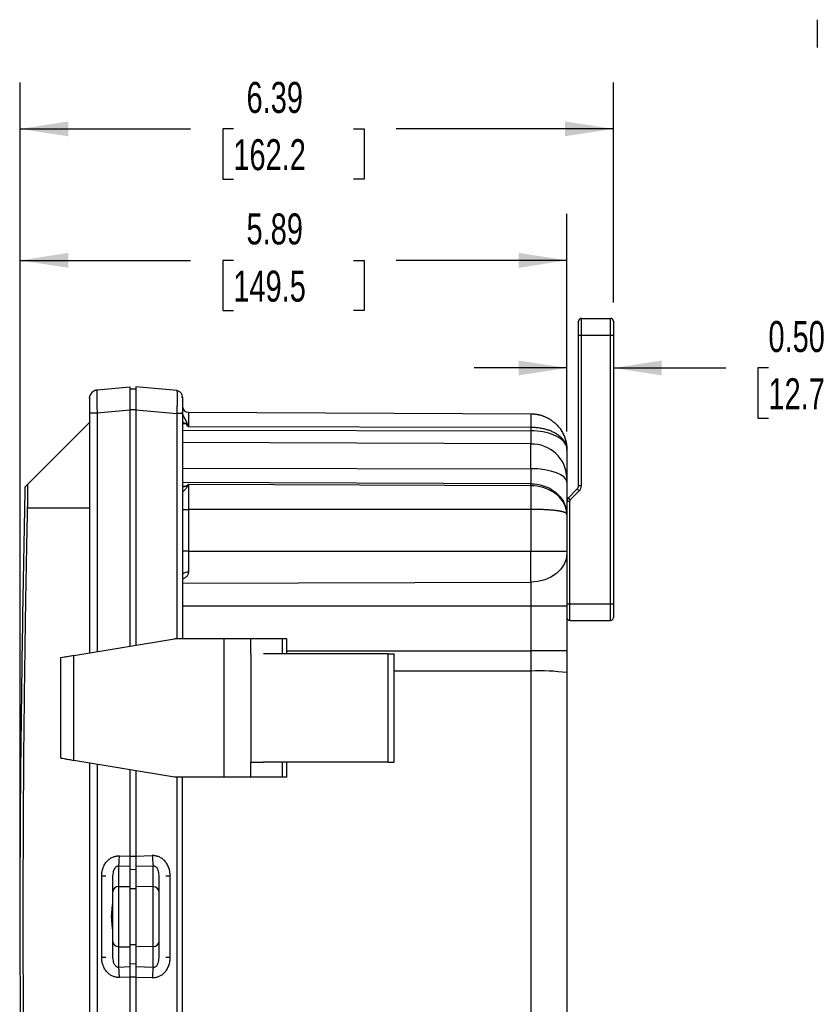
# Model space of a CAD drawing. Header units: inches. Extents: x 1 to 43, y 1 to 33.
# Tile 15 of 19: x 24.4 to 33, y 12 to 22.5. Entities that reach past the tile are written whole.
import ezdxf

# ---------------------------------------------------------------- set-up
doc = ezdxf.new("R2010")
doc.units = ezdxf.units.IN
doc.header["$LTSCALE"] = 4
doc.header["$MEASUREMENT"] = 0
doc.layers.add('DIMENSIONS', color=140, linetype='Continuous', lineweight=25)
doc.styles.add('SLDTEXTSTYLE0', font='TXT', dxfattribs={"width": 0.7})
doc.dimstyles.new('SLDDIMSTYLE0', dxfattribs={"dimtxt": 0.339844, "dimasz": 0.52, "dimexe": 0, "dimexo": 0.0625, "dimgap": 0.084961, "dimtad": 0, "dimtih": 1, "dimtoh": 1, "dimrnd": 1e-09, "dimzin": 12, "dimdsep": 46, "dimtxsty": 'SLDTEXTSTYLE0', "dimsah": 1, "dimcen": 0.09, "dimadec": 0, "dimazin": 3, "dimtfac": 1, "dimtofl": 0, "dimtmove": 0, "dimatfit": 3, "dimfxl": 0, "dimfrac": 2, "dimtolj": 1, "dimtzin": 12, "dimarcsym": 0})
doc.dimstyles.new('SLDDIMSTYLE2', dxfattribs={"dimtxt": 0.339844, "dimasz": 0.52, "dimexe": 0, "dimexo": 0.0625, "dimgap": 0.084961, "dimtad": 0, "dimtih": 1, "dimtoh": 1, "dimrnd": 1e-09, "dimzin": 0, "dimdsep": 46, "dimtxsty": 'SLDTEXTSTYLE0', "dimsah": 1, "dimcen": 0.09, "dimadec": 0, "dimazin": 0, "dimtfac": 1, "dimtmove": 0, "dimatfit": 0, "dimfxl": 0, "dimfrac": 2, "dimtolj": 1, "dimtzin": 12, "dimarcsym": 0})

# ---------------------------------------------------------------- blocks, each defined once
blk = doc.blocks.new('_D')
at = {"layer": 'DIMENSIONS'}
for p, q in [((24.382, 13.063), (24.382, 20.46)), ((30.269, 18.119), (30.269, 20.46)), ((24.382, 19.96), (26.218, 19.96)), ((26.678, 19.96), (26.564, 19.96)), ((26.564, 19.96), (26.564, 19.42)), ((27.971, 19.96), (28.085, 19.96)), ((28.085, 19.96), (28.085, 19.42)), ((30.269, 19.96), (28.431, 19.96)), ((26.564, 19.42), (26.678, 19.42)), ((28.085, 19.42), (27.971, 19.42))]:
    blk.add_line(p, q, dxfattribs=at)
for points in [[(24.382, 19.96), (24.902, 19.88), (24.902, 20.04)], [(30.269, 19.96), (29.749, 20.04), (29.749, 19.88)]]:
    blk.add_solid(points, dxfattribs=at)
at = {"layer": 'DIMENSIONS', "char_height": 0.3333, "attachment_point": 1, "style": 'SLDTEXTSTYLE0'}
for s, insert in [('5.89', (26.82, 20.465)), ('149.5', (26.678, 19.849))]:
    blk.add_mtext(s, dxfattribs=dict(at, insert=insert))
blk = doc.blocks.new('_D_1')
at = {"layer": 'DIMENSIONS'}
for p, q in [((24.382, 13.063), (24.382, 21.875)), ((30.769, 19.505), (30.769, 21.875)), ((24.382, 21.375), (26.218, 21.375)), ((26.678, 21.375), (26.564, 21.375)), ((26.564, 21.375), (26.564, 20.834)), ((27.971, 21.375), (28.085, 21.375)), ((28.085, 21.375), (28.085, 20.834)), ((30.769, 21.375), (28.431, 21.375)), ((26.564, 20.834), (26.678, 20.834)), ((28.085, 20.834), (27.971, 20.834))]:
    blk.add_line(p, q, dxfattribs=at)
for points in [[(24.382, 21.375), (24.902, 21.295), (24.902, 21.455)], [(30.769, 21.375), (30.249, 21.455), (30.249, 21.295)]]:
    blk.add_solid(points, dxfattribs=at)
at = {"layer": 'DIMENSIONS', "char_height": 0.3333, "attachment_point": 1, "style": 'SLDTEXTSTYLE0'}
for s, insert in [('6.39', (26.82, 21.88)), ('162.2', (26.678, 21.264))]:
    blk.add_mtext(s, dxfattribs=dict(at, insert=insert))
blk = doc.blocks.new('_D_3')
at = {"layer": 'DIMENSIONS'}
for p, q in [((30.269, 18.119), (30.269, 19.302)), ((30.269, 18.802), (29.269, 18.802)), ((30.769, 18.802), (31.978, 18.802)), ((32.438, 18.802), (32.324, 18.802)), ((32.324, 18.802), (32.324, 18.262)), ((33.448, 18.802), (33.562, 18.802)), ((33.562, 18.802), (33.562, 18.262)), ((32.324, 18.262), (32.438, 18.262)), ((33.562, 18.262), (33.448, 18.262))]:
    blk.add_line(p, q, dxfattribs=at)
for points in [[(30.269, 18.802), (29.749, 18.882), (29.749, 18.722)], [(30.769, 18.802), (31.289, 18.722), (31.289, 18.882)]]:
    blk.add_solid(points, dxfattribs=at)
at = {"layer": 'DIMENSIONS', "char_height": 0.3333, "attachment_point": 1, "style": 'SLDTEXTSTYLE0'}
for s, insert in [('0.50', (32.438, 19.307)), ('12.7', (32.438, 18.691))]:
    blk.add_mtext(s, dxfattribs=dict(at, insert=insert))

msp = doc.modelspace()

# ---------------------------------------------------------------- linework, layer by layer
for p, q in [((32.964, 22.55), (32.964, 22.249)), ((30.424, 19.335), (30.739, 19.335)), ((30.739, 19.155), (30.739, 19.335)), ((30.394, 19.155), (30.424, 19.155)), ((30.394, 17.535), (30.394, 19.155)), ((30.424, 19.155), (30.739, 19.155)), ((30.424, 17.535), (30.424, 19.155)), ((30.739, 16.265), (30.739, 19.155)), ((30.739, 19.155), (30.769, 19.155)), ((30.769, 19.155), (30.769, 16.265)), ((25.212, 18.568), (25.21, 18.563)), ((25.21, 18.563), (25.212, 18.568)), ((25.212, 18.568), (25.569, 18.599)), ((25.629, 18.572), (25.569, 18.575)), ((26.07, 18.561), (25.629, 18.6)), ((26.07, 18.561), (26.071, 18.556)), ((25.129, 18.478), (25.132, 18.494)), ((25.132, 18.48), (25.135, 18.478)), ((26.129, 18.496), (26.127, 18.508)), ((25.212, 18.319), (25.569, 18.35)), ((25.569, 18.355), (25.629, 18.355)), ((25.569, 15.808), (25.569, 18.35)), ((25.629, 18.351), (26.07, 18.312)), ((25.629, 18.351), (25.629, 15.818)), ((25.129, 18.319), (25.129, 15.735)), ((25.212, 18.319), (25.212, 15.748)), ((26.07, 18.312), (26.07, 15.887)), ((26.129, 18.312), (26.129, 15.887)), ((26.194, 18.325), (26.194, 18.17)), ((26.194, 18.325), (29.881, 18.309)), ((25.091, 18.176), (24.552, 17.637)), ((25.091, 18.176), (25.129, 18.215)), ((26.167, 18.202), (26.129, 18.202)), ((26.129, 18.133), (29.881, 18.125)), ((29.881, 18.162), (26.194, 18.17)), ((29.881, 18.162), (29.881, 18.125)), ((29.881, 18.125), (29.881, 17.984)), ((29.881, 17.984), (26.129, 17.999)), ((29.881, 17.718), (29.881, 17.984)), ((26.129, 17.724), (29.881, 17.718)), ((29.881, 17.718), (29.881, 17.555)), ((24.552, 17.637), (24.461, 17.547)), ((29.881, 17.555), (26.129, 17.569)), ((26.129, 17.53), (26.167, 17.529)), ((26.194, 17.548), (26.194, 17.279)), ((29.881, 17.534), (26.194, 17.548)), ((29.881, 17.534), (29.881, 17.555)), ((30.284, 17.404), (30.38, 17.5)), ((30.401, 17.479), (30.38, 17.5)), ((30.424, 17.535), (30.394, 17.535)), ((30.305, 17.383), (30.284, 17.404)), ((30.305, 17.383), (30.401, 17.479)), ((25.129, 17.292), (24.46, 17.292)), ((26.129, 17.279), (26.194, 17.279)), ((26.194, 17.279), (26.194, 16.83)), ((29.881, 17.279), (26.194, 17.279)), ((29.881, 17.279), (29.881, 16.83)), ((30.269, 17.369), (30.299, 17.369)), ((30.299, 16.265), (30.299, 17.369)), ((30.269, 17.224), (30.269, 16.83)), ((26.194, 16.83), (26.129, 16.83)), ((26.194, 16.83), (26.194, 16.607)), ((26.194, 16.83), (29.881, 16.83)), ((29.881, 16.498), (29.881, 16.83)), ((29.881, 16.83), (30.269, 16.83)), ((26.129, 16.485), (29.881, 16.498)), ((29.881, 16.498), (29.881, 16.237)), ((29.881, 16.237), (26.129, 16.237)), ((30.269, 16.237), (29.881, 16.237)), ((29.881, 16.237), (29.881, 15.759)), ((30.269, 16.265), (30.299, 16.265)), ((30.269, 16.237), (30.269, 15.759)), ((30.299, 16.265), (30.739, 16.265)), ((30.299, 16.085), (30.299, 16.265)), ((30.739, 16.085), (30.739, 16.265)), ((30.739, 16.265), (30.769, 16.265)), ((30.299, 16.085), (30.739, 16.085)), ((24.962, 15.707), (26.045, 15.887)), ((26.578, 15.887), (26.045, 15.887)), ((26.578, 14.399), (26.578, 15.887)), ((26.866, 15.887), (26.578, 15.887)), ((26.866, 15.727), (26.866, 15.887)), ((27.208, 15.887), (26.866, 15.887)), ((27.208, 15.727), (27.208, 15.887)), ((27.253, 15.887), (27.208, 15.887)), ((27.253, 15.727), (27.253, 15.887)), ((24.962, 14.579), (24.962, 15.707)), ((26.866, 15.727), (26.866, 14.559)), ((28.346, 15.727), (27.001, 15.727)), ((27.253, 15.759), (29.881, 15.759)), ((28.346, 14.559), (28.346, 15.727)), ((28.41, 14.559), (28.41, 15.727)), ((29.881, 15.759), (29.881, 15.54)), ((30.269, 15.759), (29.881, 15.759)), ((24.817, 15.68), (24.817, 14.606)), ((29.881, 15.54), (28.41, 15.54)), ((29.881, 15.54), (29.881, 10.255)), ((26.045, 14.399), (24.962, 14.579)), ((25.129, 14.551), (25.129, 11.235)), ((25.212, 14.538), (25.212, 11.248)), ((26.866, 14.399), (26.866, 14.559)), ((26.866, 14.559), (27.001, 14.559)), ((28.346, 14.559), (27.001, 14.559)), ((27.208, 14.399), (27.208, 14.559)), ((27.253, 14.399), (27.253, 14.559)), ((25.569, 13.548), (25.569, 14.478)), ((25.629, 14.468), (25.629, 13.548)), ((26.578, 14.399), (26.045, 14.399)), ((26.07, 14.399), (26.07, 11.387)), ((26.866, 14.399), (26.578, 14.399)), ((27.208, 14.399), (26.866, 14.399)), ((27.253, 14.399), (27.208, 14.399)), ((25.452, 13.552), (25.569, 13.548)), ((25.629, 13.546), (25.569, 13.546)), ((25.629, 13.548), (25.806, 13.554)), ((25.382, 13.355), (25.379, 13.336)), ((25.569, 13.435), (25.443, 13.439)), ((25.443, 13.439), (25.443, 13.22)), ((25.569, 13.222), (25.569, 13.435)), ((25.569, 13.408), (25.629, 13.406)), ((25.815, 13.441), (25.629, 13.435)), ((25.629, 13.435), (25.629, 13.222)), ((25.815, 13.219), (25.815, 13.441)), ((25.879, 13.338), (25.877, 13.357)), ((25.261, 12.458), (25.261, 13.336)), ((25.375, 13.336), (25.379, 13.336)), ((25.379, 13.336), (25.379, 13.164)), ((25.879, 13.163), (25.879, 13.338)), ((25.879, 13.338), (25.883, 13.338)), ((25.998, 12.456), (25.998, 13.338)), ((25.443, 13.22), (25.569, 13.222)), ((25.443, 13.22), (25.443, 12.574)), ((25.569, 12.572), (25.569, 13.222)), ((25.629, 13.195), (25.569, 13.197)), ((25.815, 13.219), (25.629, 13.222)), ((25.629, 13.222), (25.629, 12.572)), ((25.379, 13.068), (25.378, 13.054)), ((25.378, 12.74), (25.379, 12.726)), ((25.379, 12.631), (25.379, 12.458)), ((25.879, 12.456), (25.879, 12.632)), ((25.443, 12.574), (25.569, 12.572)), ((25.443, 12.574), (25.443, 12.355)), ((25.569, 12.597), (25.629, 12.599)), ((25.569, 12.359), (25.569, 12.572)), ((25.815, 12.575), (25.629, 12.572)), ((25.629, 12.572), (25.629, 12.359)), ((25.815, 12.353), (25.815, 12.575)), ((25.379, 12.458), (25.375, 12.458)), ((25.379, 12.458), (25.382, 12.439)), ((25.877, 12.437), (25.879, 12.456)), ((25.883, 12.456), (25.879, 12.456)), ((25.443, 12.355), (25.569, 12.359)), ((25.629, 12.388), (25.569, 12.387)), ((25.629, 12.359), (25.815, 12.353)), ((25.569, 12.246), (25.452, 12.242)), ((25.569, 12.248), (25.629, 12.248)), ((25.569, 11.308), (25.569, 12.246)), ((25.629, 12.246), (25.806, 12.241)), ((25.629, 12.246), (25.629, 11.318))]:
    msp.add_line(p, q)
at = {"flags": 128}
for points in [[(30.424, 19.155), (30.424, 19.19), (30.424, 19.224), (30.424, 19.255), (30.424, 19.282), (30.424, 19.304), (30.424, 19.321), (30.424, 19.331), (30.424, 19.335)], [(30.243, 18.059), (30.262, 17.995), (30.264, 17.982)], [(30.269, 17.572), (30.262, 17.6), (30.24, 17.627), (30.204, 17.653), (30.156, 17.675), (30.097, 17.693), (30.03, 17.706), (29.957, 17.715), (29.881, 17.718)], [(30.269, 16.806), (30.262, 16.746), (30.24, 16.689), (30.204, 16.636), (30.156, 16.589), (30.097, 16.551), (30.03, 16.522), (29.957, 16.504), (29.881, 16.498)], [(26.129, 16.574), (26.131, 16.581), (26.134, 16.587), (26.14, 16.593), (26.148, 16.598), (26.158, 16.602), (26.169, 16.605), (26.181, 16.607), (26.194, 16.607)], [(26.129, 11.387), (26.129, 13.111), (26.129, 14.399)], [(25.815, 12.575), (25.815, 12.616), (25.815, 12.667), (25.815, 12.727), (25.815, 12.793), (25.815, 12.862), (25.815, 12.933), (25.815, 13.002), (25.815, 13.068), (25.815, 13.127), (25.815, 13.178), (25.815, 13.219)]]:
    msp.add_lwpolyline(points, dxfattribs=at)
for centre, radius, start, end in [((30.424, 19.305), 0.03, 90, 180.0001), ((30.739, 19.305), 0.03, 359.9999, 90), ((26.194, 18.39), 0.065, 180, 269.75), ((29.893, 17.607), 0.376, 2.2364, 91.8477), ((30.344, 17.535), 0.05, 315, 0), ((30.319, 17.369), 0.05, 135, 180), ((30.319, 17.369), 0.02, 135.0001, 180), ((30.299, 16.115), 0.03, 179.9999, 270), ((30.739, 16.115), 0.03, 270, 0.0001), ((29.978, 13.307), 2.235, 82.5001, 92.4777), ((25.44, 13.159), 0.0609, 87.0887, 175.689), ((25.819, 13.158), 0.0609, 4.3109, 92.9111), ((25.44, 12.635), 0.0609, 184.3107, 272.9112), ((25.819, 12.636), 0.0609, 267.0889, 355.6891)]:
    msp.add_arc(centre, radius, start, end)
for points, knots in [([(30.394, 19.155), (30.394, 19.172), (30.394, 19.192), (30.394, 19.228), (30.394, 19.246), (30.394, 19.275), (30.394, 19.287), (30.394, 19.302), (30.394, 19.305), (30.394, 19.305)], [0, 0, 0, 0, 0.25, 0.25, 0.5, 0.5, 0.75, 0.75, 1, 1, 1, 1]), ([(30.769, 19.305), (30.769, 19.305), (30.769, 19.302), (30.769, 19.287), (30.769, 19.275), (30.769, 19.246), (30.769, 19.228), (30.769, 19.192), (30.769, 19.172), (30.769, 19.155)], [0, 0, 0, 0, 0.25, 0.25, 0.5, 0.5, 0.75, 0.75, 1, 1, 1, 1]), ([(25.212, 18.563), (25.204, 18.562), (25.188, 18.56), (25.165, 18.547), (25.146, 18.529), (25.139, 18.514), (25.135, 18.506)], [0, 0, 0, 0, 0.235071, 0.486474, 0.745057, 1, 1, 1, 1]), ([(25.21, 18.563), (25.203, 18.562), (25.187, 18.559), (25.165, 18.547), (25.146, 18.529), (25.139, 18.514), (25.135, 18.506)], [0, 0, 0, 0, 0.219027, 0.475703, 0.73971, 1, 1, 1, 1]), ([(25.21, 18.563), (25.21, 18.563), (25.21, 18.561), (25.209, 18.544), (25.208, 18.5), (25.209, 18.432), (25.21, 18.369), (25.211, 18.336), (25.212, 18.319)], [0, 0, 0, 0, 0.008164, 0.152825, 0.429353, 0.70634, 0.851231, 1, 1, 1, 1]), ([(25.569, 18.35), (25.569, 18.365), (25.569, 18.38), (25.569, 18.411), (25.569, 18.427), (25.569, 18.457), (25.569, 18.472), (25.569, 18.501), (25.569, 18.514), (25.569, 18.539), (25.569, 18.549), (25.569, 18.568), (25.569, 18.576), (25.569, 18.588), (25.569, 18.592), (25.569, 18.598), (25.569, 18.599), (25.569, 18.599)], [0, 0, 0, 0, 0.125, 0.125, 0.25, 0.25, 0.375, 0.375, 0.5, 0.5, 0.625, 0.625, 0.75, 0.75, 0.875, 0.875, 1, 1, 1, 1]), ([(25.629, 18.6), (25.629, 18.6), (25.629, 18.598), (25.629, 18.593), (25.629, 18.588), (25.629, 18.576), (25.629, 18.569), (25.629, 18.55), (25.629, 18.539), (25.629, 18.515), (25.629, 18.501), (25.629, 18.473), (25.629, 18.458), (25.629, 18.427), (25.629, 18.412), (25.629, 18.381), (25.629, 18.365), (25.629, 18.351)], [0, 0, 0, 0, 0.125, 0.125, 0.25, 0.25, 0.375, 0.375, 0.5, 0.5, 0.625, 0.625, 0.75, 0.75, 0.875, 0.875, 1, 1, 1, 1]), ([(26.125, 18.515), (26.123, 18.521), (26.117, 18.532), (26.103, 18.545), (26.087, 18.554), (26.075, 18.556), (26.07, 18.557)], [0, 0, 0, 0, 0.254929, 0.513513, 0.764924, 1, 1, 1, 1]), ([(26.071, 18.556), (26.071, 18.556), (26.071, 18.554), (26.072, 18.537), (26.073, 18.493), (26.072, 18.425), (26.071, 18.363), (26.07, 18.329), (26.07, 18.312)], [0, 0, 0, 0, 0.008377, 0.153198, 0.42979, 0.706372, 0.851195, 1, 1, 1, 1]), ([(25.129, 18.47), (25.129, 18.468), (25.129, 18.463), (25.129, 18.426), (25.129, 18.374), (25.129, 18.337), (25.129, 18.319)], [0, 0, 0, 0, 0.152162, 0.481171, 0.740487, 1, 1, 1, 1]), ([(25.142, 18.51), (25.14, 18.509), (25.134, 18.509), (25.132, 18.499), (25.131, 18.494)], [0, 0, 0, 0, 0.518536, 1, 1, 1, 1]), ([(25.135, 18.506), (25.135, 18.506), (25.133, 18.505), (25.132, 18.499), (25.131, 18.494)], [0, 0, 0, 0, 0.029224, 1, 1, 1, 1]), ([(25.131, 18.481), (25.131, 18.473), (25.131, 18.457), (25.131, 18.417), (25.131, 18.369), (25.131, 18.335), (25.131, 18.317)], [0, 0, 0, 0, 0.25012, 0.500179, 0.75009, 1, 1, 1, 1]), ([(26.128, 18.507), (26.128, 18.511), (26.126, 18.517), (26.123, 18.515), (26.122, 18.514)], [0, 0, 0, 0, 0.5981844, 1, 1, 1, 1]), ([(26.128, 18.507), (26.128, 18.511), (26.126, 18.517), (26.123, 18.515), (26.122, 18.514)], [0, 0, 0, 0, 0.598183, 1, 1, 1, 1]), ([(26.125, 18.485), (26.127, 18.488), (26.128, 18.494), (26.129, 18.493), (26.129, 18.493)], [0, 0, 0, 0, 0.7063942, 1, 1, 1, 1]), ([(26.129, 18.487), (26.129, 18.485), (26.129, 18.478), (26.129, 18.436), (26.129, 18.376), (26.129, 18.333), (26.129, 18.312)], [0, 0, 0, 0, 0.144938, 0.477346, 0.739316, 1, 1, 1, 1]), ([(25.129, 18.319), (25.129, 18.319), (25.131, 18.319), (25.139, 18.319), (25.145, 18.319), (25.161, 18.319), (25.17, 18.319), (25.191, 18.319), (25.201, 18.319), (25.212, 18.319)], [0, 0, 0, 0, 0.25, 0.25, 0.5, 0.5, 0.75, 0.75, 1, 1, 1, 1]), ([(26.129, 18.312), (26.129, 18.312), (26.128, 18.312), (26.122, 18.312), (26.118, 18.312), (26.107, 18.312), (26.1, 18.312), (26.086, 18.312), (26.078, 18.312), (26.07, 18.312)], [0, 0, 0, 0, 0.25, 0.25, 0.5, 0.5, 0.75, 0.75, 1, 1, 1, 1]), ([(26.181, 18.209), (26.18, 18.21), (26.179, 18.213), (26.177, 18.218), (26.172, 18.229), (26.163, 18.245), (26.154, 18.264), (26.146, 18.279), (26.14, 18.291), (26.136, 18.301), (26.133, 18.309), (26.131, 18.316), (26.13, 18.323), (26.13, 18.328), (26.129, 18.33)], [0, 0, 0, 0, 0.026319, 0.062805, 0.138429, 0.338214, 0.495057, 0.620635, 0.721285, 0.796599, 0.847881, 0.893305, 0.947665, 1, 1, 1, 1]), ([(26.131, 18.318), (26.131, 18.32), (26.13, 18.321), (26.129, 18.322), (26.129, 18.322)], [0, 0, 0, 0, 0.83502, 1, 1, 1, 1]), ([(29.881, 18.309), (29.881, 18.309), (29.881, 18.306), (29.881, 18.292), (29.881, 18.282), (29.881, 18.256), (29.881, 18.24), (29.881, 18.203), (29.881, 18.183), (29.881, 18.162)], [0, 0, 0, 0, 0.25, 0.25, 0.5, 0.5, 0.75, 0.75, 1, 1, 1, 1]), ([(29.881, 18.309), (29.885, 18.309), (29.894, 18.309), (29.906, 18.308), (29.919, 18.307), (29.931, 18.305), (29.943, 18.303), (29.956, 18.301), (29.968, 18.299), (29.98, 18.296), (29.992, 18.292), (30.003, 18.289), (30.015, 18.285), (30.026, 18.28), (30.037, 18.275), (30.048, 18.27), (30.059, 18.265), (30.069, 18.259), (30.08, 18.253), (30.09, 18.247), (30.1, 18.241), (30.109, 18.234), (30.119, 18.227), (30.131, 18.217), (30.146, 18.203), (30.164, 18.186), (30.18, 18.168), (30.195, 18.149), (30.208, 18.129), (30.221, 18.108), (30.232, 18.086), (30.242, 18.063), (30.25, 18.04), (30.257, 18.017), (30.26, 18.001), (30.262, 17.993)], [0, 0, 0, 0, 0.023457, 0.046833, 0.070128, 0.093342, 0.116476, 0.13953, 0.162503, 0.185397, 0.208212, 0.230948, 0.253604, 0.276183, 0.298683, 0.321105, 0.343449, 0.365717, 0.387907, 0.41002, 0.432057, 0.454017, 0.475902, 0.497712, 0.543097, 0.58853, 0.634013, 0.679549, 0.72514, 0.77079, 0.8165, 0.862274, 0.908113, 0.954021, 1, 1, 1, 1]), ([(26.129, 18.224), (26.136, 18.22), (26.143, 18.216), (26.152, 18.211), (26.155, 18.209), (26.162, 18.206), (26.165, 18.204), (26.167, 18.202)], [0, 0, 0, 0, 0.5, 0.5, 0.75, 0.75, 1, 1, 1, 1]), ([(30.262, 17.967), (30.261, 17.97), (30.26, 17.975), (30.257, 17.983), (30.253, 17.991), (30.249, 17.999), (30.245, 18.007), (30.24, 18.014), (30.235, 18.021), (30.23, 18.029), (30.224, 18.036), (30.218, 18.043), (30.211, 18.05), (30.204, 18.056), (30.197, 18.063), (30.19, 18.069), (30.182, 18.075), (30.173, 18.081), (30.165, 18.087), (30.156, 18.093), (30.147, 18.098), (30.138, 18.103), (30.126, 18.11), (30.111, 18.116), (30.093, 18.124), (30.075, 18.131), (30.055, 18.137), (30.035, 18.143), (30.015, 18.148), (29.993, 18.152), (29.972, 18.155), (29.95, 18.158), (29.927, 18.16), (29.904, 18.161), (29.889, 18.162), (29.881, 18.162)], [0, 0, 0, 0, 0.024167, 0.048308, 0.072422, 0.09651, 0.120571, 0.144608, 0.168619, 0.192605, 0.216567, 0.240505, 0.264419, 0.288311, 0.312179, 0.336024, 0.359848, 0.383649, 0.40743, 0.431189, 0.454928, 0.478646, 0.502345, 0.542385, 0.58268, 0.623231, 0.66404, 0.705108, 0.746437, 0.78803, 0.829887, 0.872011, 0.914404, 0.957066, 1, 1, 1, 1]), ([(30.262, 17.967), (30.254, 17.989), (30.238, 18.01), (30.192, 18.049), (30.162, 18.066), (30.094, 18.094), (30.054, 18.106), (29.97, 18.121), (29.926, 18.125), (29.881, 18.125)], [0, 0, 0, 0, 0.25, 0.25, 0.5, 0.5, 0.75, 0.75, 1, 1, 1, 1]), ([(30.262, 17.993), (30.263, 17.989), (30.264, 17.982), (30.266, 17.971), (30.267, 17.96), (30.268, 17.949), (30.269, 17.939), (30.269, 17.929), (30.269, 17.922), (30.269, 17.919)], [0, 0, 0, 0, 0.153774, 0.303908, 0.450401, 0.593255, 0.732472, 0.868053, 1, 1, 1, 1]), ([(30.269, 17.919), (30.269, 17.921), (30.269, 17.926), (30.269, 17.934), (30.268, 17.942), (30.266, 17.95), (30.265, 17.959), (30.263, 17.964), (30.262, 17.967)], [0, 0, 0, 0, 0.148372, 0.304065, 0.467078, 0.637407, 0.815048, 1, 1, 1, 1]), ([(30.269, 17.919), (30.269, 17.902), (30.269, 17.878), (30.269, 17.851), (30.269, 17.84), (30.269, 17.832), (30.269, 17.829), (30.269, 17.795), (30.269, 17.767), (30.269, 17.729), (30.269, 17.711), (30.269, 17.692), (30.269, 17.684), (30.269, 17.679), (30.269, 17.676), (30.269, 17.654), (30.269, 17.637), (30.269, 17.622)], [0, 0, 0, 0, 0.125, 0.1875, 0.21875, 0.21875, 0.25, 0.25, 0.5, 0.5, 0.625, 0.6875, 0.71875, 0.71875, 0.75, 0.75, 1, 1, 1, 1]), ([(30.269, 17.622), (30.269, 17.617), (30.269, 17.611), (30.269, 17.593), (30.269, 17.583), (30.269, 17.572)], [0, 0, 0, 0, 0.5, 0.5, 1, 1, 1, 1]), ([(24.434, 17.521), (24.415, 16.503), (24.378, 14.439), (24.378, 11.355), (24.415, 9.291), (24.434, 8.273)], [0, 0, 0, 0, 0.330405, 0.669595, 1, 1, 1, 1]), ([(24.436, 17.521), (24.436, 17.521), (24.433, 17.519), (24.45, 17.535), (24.461, 17.547)], [0, 0, 0, 0, 0.3333059, 1, 1, 1, 1]), ([(24.461, 17.547), (24.461, 17.547), (24.461, 17.547), (24.462, 17.546), (24.462, 17.545), (24.462, 17.544), (24.462, 17.543), (24.462, 17.541), (24.462, 17.538), (24.462, 17.536), (24.462, 17.533), (24.463, 17.529), (24.463, 17.526), (24.463, 17.522), (24.463, 17.517), (24.463, 17.513), (24.463, 17.508), (24.463, 17.503), (24.463, 17.497), (24.463, 17.492), (24.463, 17.486), (24.463, 17.479), (24.463, 17.467), (24.463, 17.448), (24.462, 17.425), (24.462, 17.404), (24.462, 17.387), (24.462, 17.37), (24.461, 17.351), (24.461, 17.332), (24.461, 17.312), (24.46, 17.298), (24.46, 17.292)], [0, 0, 0, 0, 0.024667, 0.049254, 0.073761, 0.098186, 0.122528, 0.146788, 0.170963, 0.195052, 0.219055, 0.242972, 0.2668, 0.290539, 0.314189, 0.337748, 0.361216, 0.384591, 0.407874, 0.431062, 0.454156, 0.477154, 0.500056, 0.582602, 0.666673, 0.710946, 0.75635, 0.802875, 0.850512, 0.899253, 0.949085, 1, 1, 1, 1]), ([(26.167, 17.529), (26.165, 17.528), (26.162, 17.527), (26.155, 17.526), (26.152, 17.525), (26.143, 17.523), (26.136, 17.522), (26.129, 17.521)], [0, 0, 0, 0, 0.25, 0.25, 0.5, 0.5, 1, 1, 1, 1]), ([(26.129, 17.481), (26.129, 17.481), (26.129, 17.479), (26.13, 17.478), (26.13, 17.476), (26.131, 17.475), (26.133, 17.473), (26.136, 17.473), (26.141, 17.476), (26.149, 17.482), (26.16, 17.494), (26.17, 17.506), (26.176, 17.515), (26.179, 17.52), (26.18, 17.522), (26.181, 17.523)], [0, 0, 0, 0, 0.02271, 0.045429, 0.068245, 0.101578, 0.136854, 0.215727, 0.304958, 0.426009, 0.604443, 0.828469, 0.92268, 0.971175, 1, 1, 1, 1]), ([(29.881, 17.555), (29.926, 17.555), (29.97, 17.548), (30.054, 17.522), (30.094, 17.502), (30.162, 17.453), (30.192, 17.423), (30.238, 17.356), (30.254, 17.32), (30.262, 17.282)], [0, 0, 0, 0, 0.25, 0.25, 0.5, 0.5, 0.75, 0.75, 1, 1, 1, 1]), ([(29.881, 17.534), (29.881, 17.522), (29.881, 17.506), (29.881, 17.47), (29.881, 17.449), (29.881, 17.404), (29.881, 17.379), (29.881, 17.329), (29.881, 17.304), (29.881, 17.279)], [0, 0, 0, 0, 0.25, 0.25, 0.5, 0.5, 0.75, 0.75, 1, 1, 1, 1]), ([(30.262, 17.282), (30.254, 17.316), (30.238, 17.349), (30.193, 17.41), (30.164, 17.437), (30.095, 17.484), (30.056, 17.502), (29.971, 17.527), (29.926, 17.534), (29.881, 17.534)], [0, 0, 0, 0, 0.25, 0.25, 0.5, 0.5, 0.75, 0.75, 1, 1, 1, 1]), ([(30.269, 17.572), (30.269, 17.554), (30.269, 17.527), (30.269, 17.498), (30.269, 17.485), (30.269, 17.477), (30.269, 17.473), (30.269, 17.435), (30.269, 17.403), (30.269, 17.359), (30.269, 17.337), (30.269, 17.314), (30.269, 17.304), (30.269, 17.298), (30.269, 17.294), (30.269, 17.266), (30.269, 17.244), (30.269, 17.224)], [0, 0, 0, 0, 0.125, 0.1875, 0.21875, 0.21875, 0.25, 0.25, 0.5, 0.5, 0.625, 0.6875, 0.71875, 0.71875, 0.75, 0.75, 1, 1, 1, 1]), ([(30.401, 17.479), (30.408, 17.486), (30.414, 17.495), (30.422, 17.515), (30.424, 17.525), (30.424, 17.535)], [0, 0, 0, 0, 0.5, 0.5, 1, 1, 1, 1]), ([(24.46, 17.292), (24.459, 17.218), (24.455, 17.072), (24.451, 16.852), (24.447, 16.632), (24.443, 16.413), (24.439, 16.193), (24.436, 15.973), (24.433, 15.753), (24.43, 15.534), (24.427, 15.314), (24.425, 15.094), (24.422, 14.875), (24.42, 14.655), (24.419, 14.435), (24.417, 14.215), (24.416, 13.996), (24.415, 13.776), (24.414, 13.556), (24.413, 13.336), (24.413, 13.117), (24.413, 12.897), (24.413, 12.677), (24.413, 12.458), (24.414, 12.238), (24.415, 12.018), (24.416, 11.798), (24.417, 11.579), (24.419, 11.359), (24.42, 11.139), (24.422, 10.92), (24.425, 10.7), (24.427, 10.48), (24.43, 10.26), (24.433, 10.041), (24.436, 9.821), (24.439, 9.601), (24.443, 9.381), (24.447, 9.162), (24.451, 8.942), (24.455, 8.722), (24.459, 8.576), (24.46, 8.503)], [0, 0, 0, 0, 0.025007, 0.050013, 0.075018, 0.100022, 0.125025, 0.150027, 0.175029, 0.200029, 0.225029, 0.250029, 0.275028, 0.300026, 0.325024, 0.350021, 0.375018, 0.400015, 0.425011, 0.450008, 0.475004, 0.5, 0.524996, 0.549992, 0.574989, 0.599985, 0.624982, 0.649979, 0.674976, 0.699974, 0.724972, 0.749971, 0.774971, 0.799971, 0.824971, 0.849973, 0.874975, 0.899978, 0.924982, 0.949987, 0.974993, 1, 1, 1, 1]), ([(30.262, 17.237), (30.261, 17.238), (30.26, 17.239), (30.257, 17.241), (30.253, 17.243), (30.249, 17.245), (30.245, 17.247), (30.24, 17.248), (30.235, 17.25), (30.23, 17.252), (30.224, 17.254), (30.218, 17.255), (30.211, 17.257), (30.204, 17.258), (30.197, 17.26), (30.19, 17.261), (30.182, 17.262), (30.174, 17.264), (30.165, 17.265), (30.156, 17.266), (30.147, 17.267), (30.138, 17.268), (30.126, 17.27), (30.111, 17.271), (30.093, 17.272), (30.075, 17.274), (30.055, 17.275), (30.035, 17.276), (30.015, 17.277), (29.993, 17.278), (29.972, 17.278), (29.95, 17.279), (29.927, 17.279), (29.904, 17.279), (29.889, 17.279), (29.881, 17.279)], [0, 0, 0, 0, 0.024092, 0.048165, 0.072218, 0.096253, 0.12027, 0.144268, 0.168249, 0.192213, 0.21616, 0.24009, 0.264005, 0.287903, 0.311786, 0.335654, 0.359508, 0.383347, 0.407173, 0.430985, 0.454784, 0.47857, 0.502344, 0.542385, 0.58268, 0.623231, 0.664039, 0.705107, 0.746437, 0.78803, 0.829887, 0.872011, 0.914404, 0.957066, 1, 1, 1, 1]), ([(30.262, 17.282), (30.263, 17.279), (30.264, 17.273), (30.266, 17.264), (30.267, 17.255), (30.268, 17.247), (30.269, 17.239), (30.269, 17.231), (30.269, 17.226), (30.269, 17.224)], [0, 0, 0, 0, 0.157507, 0.310132, 0.457875, 0.600734, 0.738709, 0.871798, 1, 1, 1, 1]), ([(30.269, 17.224), (30.269, 17.225), (30.269, 17.226), (30.269, 17.228), (30.268, 17.23), (30.266, 17.233), (30.265, 17.235), (30.263, 17.236), (30.262, 17.237)], [0, 0, 0, 0, 0.153027, 0.311506, 0.475441, 0.644834, 0.819686, 1, 1, 1, 1]), ([(30.269, 16.83), (30.269, 16.825), (30.269, 16.821), (30.269, 16.813), (30.269, 16.809), (30.269, 16.806)], [0, 0, 0, 0, 0.5, 0.5, 1, 1, 1, 1]), ([(30.269, 16.806), (30.269, 16.79), (30.269, 16.763), (30.269, 16.729), (30.269, 16.712), (30.269, 16.704), (30.269, 16.699), (30.269, 16.696), (30.269, 16.65), (30.269, 16.604), (30.269, 16.529), (30.269, 16.491), (30.269, 16.444), (30.269, 16.421), (30.269, 16.411), (30.269, 16.404), (30.269, 16.401), (30.269, 16.345), (30.269, 16.291), (30.269, 16.237)], [0, 0, 0, 0, 0.125, 0.1875, 0.21875, 0.234375, 0.234375, 0.25, 0.25, 0.5, 0.5, 0.625, 0.6875, 0.71875, 0.734375, 0.734375, 0.75, 0.75, 1, 1, 1, 1]), ([(26.194, 16.607), (26.194, 16.606), (26.194, 16.602), (26.193, 16.597), (26.192, 16.591), (26.19, 16.584), (26.187, 16.575), (26.18, 16.564), (26.171, 16.554), (26.159, 16.544), (26.146, 16.535), (26.135, 16.53), (26.129, 16.527)], [0, 0, 0, 0, 0.050801, 0.101395, 0.151992, 0.2028, 0.316952, 0.433047, 0.562599, 0.697197, 0.844215, 1, 1, 1, 1]), ([(30.769, 16.265), (30.769, 16.247), (30.769, 16.228), (30.769, 16.191), (30.769, 16.173), (30.769, 16.144), (30.769, 16.133), (30.769, 16.118), (30.769, 16.115), (30.769, 16.115)], [0, 0, 0, 0, 0.25, 0.25, 0.5, 0.5, 0.75, 0.75, 1, 1, 1, 1]), ([(24.962, 15.707), (24.943, 15.704), (24.924, 15.7), (24.889, 15.694), (24.872, 15.691), (24.844, 15.686), (24.833, 15.684), (24.82, 15.681), (24.817, 15.68), (24.817, 15.68)], [0, 0, 0, 0, 0.25, 0.25, 0.5, 0.5, 0.75, 0.75, 1, 1, 1, 1]), ([(28.346, 15.727), (28.348, 15.727), (28.353, 15.727), (28.363, 15.727), (28.376, 15.727), (28.39, 15.727), (28.4, 15.727), (28.406, 15.727), (28.409, 15.727), (28.41, 15.727), (28.41, 15.727), (28.41, 15.727)], [0, 0, 0, 0, 0.071625, 0.142812, 0.28587, 0.499573, 0.624418, 0.749715, 0.874818, 0.937373, 1, 1, 1, 1]), ([(24.817, 14.606), (24.817, 14.606), (24.82, 14.605), (24.833, 14.602), (24.844, 14.6), (24.872, 14.595), (24.889, 14.592), (24.924, 14.586), (24.943, 14.582), (24.962, 14.579)], [0, 0, 0, 0, 0.25, 0.25, 0.5, 0.5, 0.75, 0.75, 1, 1, 1, 1]), ([(28.346, 14.559), (28.348, 14.559), (28.35, 14.559), (28.354, 14.559), (28.356, 14.559), (28.363, 14.559), (28.367, 14.559), (28.378, 14.559), (28.386, 14.559), (28.398, 14.559), (28.402, 14.559), (28.407, 14.559), (28.408, 14.559), (28.41, 14.559), (28.41, 14.559), (28.41, 14.559)], [0, 0, 0, 0, 0.0625, 0.0625, 0.125, 0.125, 0.25, 0.25, 0.5, 0.5, 0.75, 0.75, 0.875, 0.875, 1, 1, 1, 1]), ([(25.261, 13.336), (25.261, 13.34), (25.261, 13.346), (25.261, 13.356), (25.262, 13.366), (25.264, 13.376), (25.265, 13.385), (25.267, 13.395), (25.27, 13.404), (25.273, 13.413), (25.276, 13.423), (25.283, 13.442), (25.298, 13.47), (25.325, 13.502), (25.35, 13.522), (25.371, 13.534), (25.387, 13.541), (25.403, 13.546), (25.419, 13.55), (25.436, 13.552), (25.447, 13.552), (25.452, 13.552)], [0, 0, 0, 0, 0.0311109, 0.0619262, 0.0924915, 0.1228536, 0.1530603, 0.1831599, 0.2132014, 0.2432341, 0.2733072, 0.3034699, 0.437123, 0.5663533, 0.6843112, 0.7390402, 0.7932468, 0.8446494, 0.8966419, 0.948243, 1, 1, 1, 1]), ([(25.443, 13.439), (25.444, 13.444), (25.445, 13.451), (25.447, 13.466), (25.448, 13.475), (25.449, 13.495), (25.45, 13.506), (25.451, 13.529), (25.452, 13.54), (25.452, 13.552)], [0, 0, 0, 0, 0.25, 0.25, 0.5, 0.5, 0.75, 0.75, 1, 1, 1, 1]), ([(25.569, 13.435), (25.569, 13.441), (25.569, 13.448), (25.569, 13.464), (25.569, 13.473), (25.569, 13.493), (25.569, 13.504), (25.569, 13.526), (25.569, 13.537), (25.569, 13.548)], [0, 0, 0, 0, 0.25, 0.25, 0.5, 0.5, 0.75, 0.75, 1, 1, 1, 1]), ([(25.629, 13.548), (25.629, 13.537), (25.629, 13.526), (25.629, 13.504), (25.629, 13.493), (25.629, 13.473), (25.629, 13.464), (25.629, 13.448), (25.629, 13.441), (25.629, 13.435)], [0, 0, 0, 0, 0.25, 0.25, 0.5, 0.5, 0.75, 0.75, 1, 1, 1, 1]), ([(25.998, 13.338), (25.998, 13.341), (25.998, 13.348), (25.997, 13.358), (25.996, 13.368), (25.995, 13.378), (25.992, 13.393), (25.987, 13.412), (25.977, 13.441), (25.96, 13.472), (25.938, 13.499), (25.918, 13.516), (25.903, 13.527), (25.887, 13.536), (25.871, 13.543), (25.855, 13.548), (25.841, 13.551), (25.828, 13.553), (25.817, 13.554), (25.81, 13.554), (25.806, 13.554)], [0, 0, 0, 0, 0.030243, 0.061055, 0.092442, 0.124417, 0.156993, 0.23571, 0.30381, 0.441324, 0.567355, 0.628072, 0.685336, 0.739216, 0.794499, 0.84715, 0.898229, 0.931811, 0.965744, 1, 1, 1, 1]), ([(25.806, 13.554), (25.807, 13.542), (25.807, 13.53), (25.808, 13.508), (25.809, 13.497), (25.811, 13.477), (25.812, 13.468), (25.814, 13.453), (25.815, 13.446), (25.815, 13.441)], [0, 0, 0, 0, 0.25, 0.25, 0.5, 0.5, 0.75, 0.75, 1, 1, 1, 1]), ([(25.443, 13.439), (25.44, 13.439), (25.432, 13.44), (25.421, 13.436), (25.41, 13.428), (25.396, 13.411), (25.384, 13.386), (25.383, 13.365), (25.382, 13.355)], [0, 0, 0, 0, 0.090112, 0.180977, 0.285705, 0.409404, 0.738578, 1, 1, 1, 1]), ([(25.877, 13.357), (25.876, 13.367), (25.874, 13.388), (25.863, 13.413), (25.849, 13.43), (25.838, 13.438), (25.827, 13.442), (25.819, 13.441), (25.815, 13.441)], [0, 0, 0, 0, 0.261788, 0.59186, 0.715388, 0.820223, 0.910103, 1, 1, 1, 1]), ([(25.379, 13.164), (25.379, 13.152), (25.379, 13.139), (25.379, 13.104), (25.379, 13.084), (25.379, 13.038), (25.379, 13.012), (25.379, 12.956), (25.379, 12.927), (25.379, 12.867), (25.379, 12.838), (25.379, 12.782), (25.379, 12.756), (25.379, 12.71), (25.379, 12.69), (25.379, 12.656), (25.379, 12.642), (25.379, 12.631)], [0, 0, 0, 0, 0.125, 0.125, 0.25, 0.25, 0.375, 0.375, 0.5, 0.5, 0.625, 0.625, 0.75, 0.75, 0.875, 0.875, 1, 1, 1, 1]), ([(25.879, 12.632), (25.879, 12.643), (25.879, 12.657), (25.879, 12.691), (25.879, 12.711), (25.879, 12.757), (25.879, 12.783), (25.879, 12.838), (25.879, 12.868), (25.879, 12.927), (25.879, 12.956), (25.879, 13.012), (25.879, 13.038), (25.879, 13.084), (25.879, 13.104), (25.879, 13.138), (25.879, 13.152), (25.879, 13.163)], [0, 0, 0, 0, 0.125, 0.125, 0.25, 0.25, 0.375, 0.375, 0.5, 0.5, 0.625, 0.625, 0.75, 0.75, 0.875, 0.875, 1, 1, 1, 1]), ([(25.378, 13.054), (25.376, 13.035), (25.371, 12.988), (25.366, 12.931), (25.364, 12.897)], [0, 0, 0, 0, 0.414369, 1, 1, 1, 1]), ([(25.379, 13.119), (25.379, 13.119), (25.379, 13.12), (25.379, 13.102), (25.379, 13.079), (25.379, 13.068)], [0, 0, 0, 0, 0.262743, 0.65394, 1, 1, 1, 1]), ([(25.364, 12.897), (25.366, 12.863), (25.371, 12.806), (25.376, 12.759), (25.378, 12.74)], [0, 0, 0, 0, 0.584909, 1, 1, 1, 1]), ([(25.364, 12.897), (25.366, 12.897), (25.369, 12.897), (25.375, 12.897), (25.379, 12.897), (25.379, 12.897)], [0, 0, 0, 0, 0.461053, 0.922084, 1, 1, 1, 1]), ([(25.379, 12.726), (25.379, 12.715), (25.379, 12.692), (25.379, 12.674), (25.379, 12.675), (25.379, 12.675)], [0, 0, 0, 0, 0.346057, 0.737251, 1, 1, 1, 1]), ([(25.452, 12.242), (25.45, 12.242), (25.444, 12.242), (25.436, 12.243), (25.427, 12.243), (25.417, 12.245), (25.403, 12.248), (25.387, 12.253), (25.371, 12.26), (25.35, 12.272), (25.325, 12.292), (25.298, 12.324), (25.282, 12.355), (25.272, 12.381), (25.267, 12.399), (25.263, 12.418), (25.261, 12.438), (25.261, 12.451), (25.261, 12.458)], [0, 0, 0, 0, 0.025813, 0.051593, 0.077403, 0.103306, 0.155107, 0.206731, 0.260616, 0.315737, 0.43378, 0.562799, 0.696897, 0.75698, 0.81694, 0.877172, 0.938066, 1, 1, 1, 1]), ([(25.382, 12.439), (25.383, 12.429), (25.384, 12.408), (25.396, 12.383), (25.41, 12.366), (25.421, 12.359), (25.432, 12.354), (25.44, 12.355), (25.443, 12.355)], [0, 0, 0, 0, 0.260988, 0.590499, 0.714267, 0.819073, 0.909914, 1, 1, 1, 1]), ([(25.806, 12.241), (25.809, 12.241), (25.815, 12.241), (25.823, 12.241), (25.831, 12.242), (25.842, 12.243), (25.855, 12.246), (25.871, 12.251), (25.887, 12.259), (25.903, 12.267), (25.918, 12.278), (25.938, 12.295), (25.96, 12.322), (25.977, 12.354), (25.987, 12.382), (25.993, 12.403), (25.996, 12.423), (25.998, 12.44), (25.998, 12.451), (25.998, 12.456)], [0, 0, 0, 0, 0.025662, 0.051199, 0.076599, 0.101851, 0.152791, 0.205518, 0.260734, 0.314627, 0.371818, 0.432478, 0.558183, 0.69568, 0.764058, 0.842488, 0.896443, 0.94893, 1, 1, 1, 1]), ([(25.815, 12.353), (25.819, 12.353), (25.827, 12.353), (25.838, 12.357), (25.849, 12.364), (25.863, 12.381), (25.874, 12.406), (25.876, 12.428), (25.877, 12.437)], [0, 0, 0, 0, 0.089899, 0.179781, 0.284536, 0.407946, 0.7375, 1, 1, 1, 1]), ([(25.452, 12.242), (25.452, 12.254), (25.451, 12.266), (25.45, 12.288), (25.449, 12.299), (25.448, 12.319), (25.447, 12.328), (25.445, 12.343), (25.444, 12.35), (25.443, 12.355)], [0, 0, 0, 0, 0.25, 0.25, 0.5, 0.5, 0.75, 0.75, 1, 1, 1, 1]), ([(25.569, 12.246), (25.569, 12.257), (25.569, 12.268), (25.569, 12.29), (25.569, 12.301), (25.569, 12.321), (25.569, 12.33), (25.569, 12.346), (25.569, 12.353), (25.569, 12.359)], [0, 0, 0, 0, 0.25, 0.25, 0.5, 0.5, 0.75, 0.75, 1, 1, 1, 1]), ([(25.629, 12.359), (25.629, 12.354), (25.629, 12.347), (25.629, 12.331), (25.629, 12.321), (25.629, 12.301), (25.629, 12.29), (25.629, 12.268), (25.629, 12.257), (25.629, 12.246)], [0, 0, 0, 0, 0.25, 0.25, 0.5, 0.5, 0.75, 0.75, 1, 1, 1, 1]), ([(25.815, 12.353), (25.815, 12.348), (25.814, 12.342), (25.812, 12.327), (25.811, 12.318), (25.809, 12.298), (25.808, 12.287), (25.807, 12.264), (25.807, 12.252), (25.806, 12.241)], [0, 0, 0, 0, 0.25, 0.25, 0.5, 0.5, 0.75, 0.75, 1, 1, 1, 1])]:
    msp.add_open_spline(points, degree=3, knots=knots)
for points in [[(26.181, 18.209), (26.176, 18.207), (26.172, 18.205), (26.167, 18.202)], [(26.194, 18.17), (26.182, 18.184), (26.173, 18.195), (26.167, 18.202)], [(26.194, 18.17), (26.19, 18.183), (26.185, 18.197), (26.181, 18.209)], [(30.262, 17.993), (30.264, 17.985), (30.264, 17.976), (30.262, 17.967)], [(26.167, 17.529), (26.173, 17.534), (26.182, 17.54), (26.194, 17.548)], [(26.167, 17.529), (26.172, 17.528), (26.176, 17.525), (26.181, 17.523)], [(26.181, 17.523), (26.185, 17.532), (26.19, 17.54), (26.194, 17.548)], [(30.262, 17.237), (30.264, 17.252), (30.264, 17.268), (30.262, 17.282)], [(30.269, 15.759), (30.269, 15.68), (30.269, 15.601), (30.269, 15.522)], [(30.269, 15.522), (30.269, 13.772), (30.269, 12.022), (30.269, 10.272)], [(25.261, 13.336), (25.275, 13.336), (25.291, 13.336), (25.305, 13.336)], [(25.953, 13.338), (25.968, 13.338), (25.983, 13.338), (25.998, 13.338)], [(25.305, 12.458), (25.291, 12.458), (25.275, 12.458), (25.261, 12.458)], [(25.998, 12.456), (25.983, 12.456), (25.968, 12.456), (25.953, 12.456)]]:
    msp.add_open_spline(points, degree=3)
at = {"layer": 'DIMENSIONS'}
msp.add_line((24.382, 12.863), (24.382, 18.599), dxfattribs=at)

# ---------------------------------------------------------------- dimensions: what is measured, and where the dimension line sits
for base, p1, p2, dimstyle, picture, middle in [((30.769, 21.375), (24.382, 12.863), (30.769, 19.305), 'SLDDIMSTYLE0', '_D_1', (27.325, 21.375)), ((30.269, 19.96), (24.382, 12.863), (30.269, 17.919), 'SLDDIMSTYLE0', '_D', (27.325, 19.96)), ((30.769, 18.802), (30.269, 17.919), (30.769, 19.155), 'SLDDIMSTYLE2', '_D_3', (32.943, 18.802))]:
    dim = msp.add_linear_dim(base=base, p1=p1, p2=p2, dimstyle=dimstyle, dxfattribs=at)
    dim.commit()
    dim.dimension.update_dxf_attribs({"geometry": picture, "text_midpoint": middle, "dimtype": 160})

doc.saveas('drawing.dxf')
